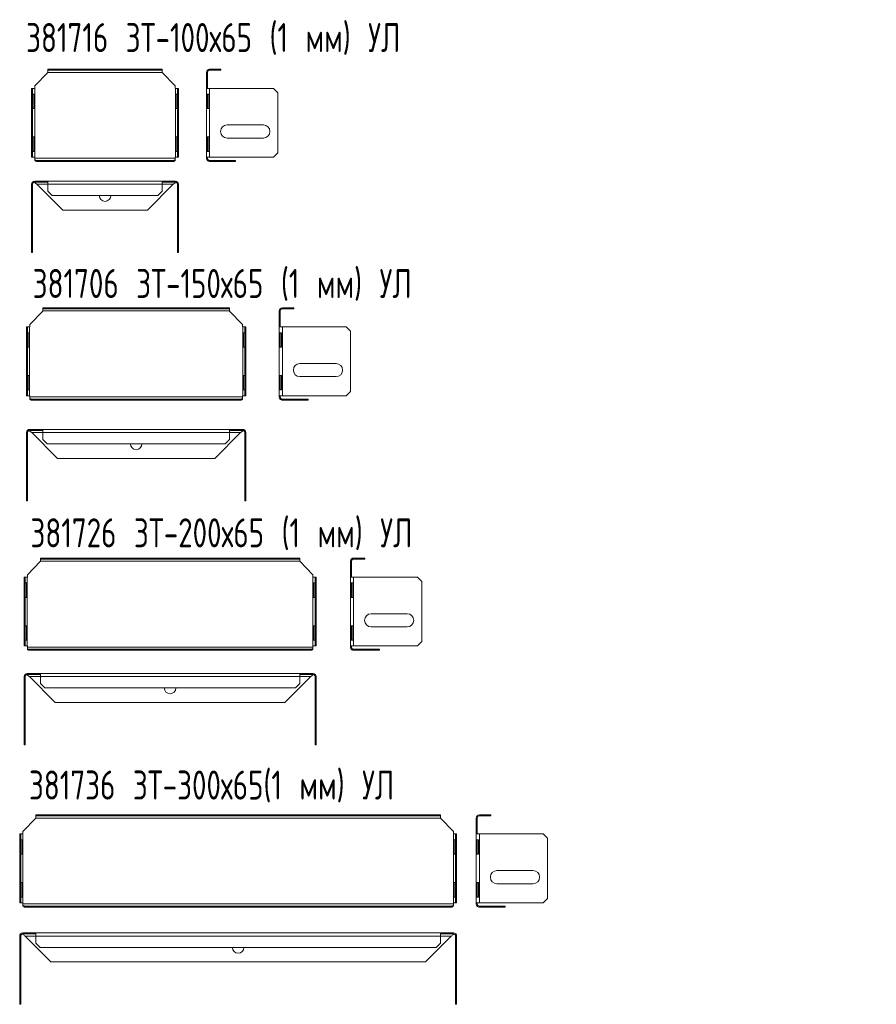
# Model space of a CAD drawing. Header units: millimetres. Extents: x 317 to 997, y -1133 to 192.
# Tile 2 of 2: x 340 to 931, y -488 to 192. Entities that reach past the tile are written whole.
import ezdxf

# ---------------------------------------------------------------- set-up
doc = ezdxf.new("R2010")
doc.units = ezdxf.units.MM
doc.styles.add('SLDTEXTSTYLE0', font='TXT', dxfattribs={"width": 0.7, "bigfont": 'bigfont'})

msp = doc.modelspace()

# ---------------------------------------------------------------- linework, layer by layer
at = {"color": 7, "linetype": 'Continuous', "lineweight": 15}
for p, q in [((359.46, 156.78), (359.46, 157.48)), ((359.46, 157.48), (362.46, 157.48)), ((362.46, 156.78), (359.46, 156.78)), ((359.46, 156.78), (359.46, 155.28)), ((362.46, 157.48), (362.46, 156.78)), ((435.46, 157.48), (362.46, 157.48)), ((435.46, 156.78), (362.46, 156.78)), ((435.46, 156.78), (435.46, 157.48)), ((435.46, 157.48), (438.46, 157.48)), ((438.46, 156.78), (435.46, 156.78)), ((438.46, 157.48), (438.46, 156.78)), ((438.46, 155.28), (438.46, 156.78)), ((471.11, 157.48), (471.11, 156.78)), ((475.91, 157.48), (471.11, 157.48)), ((475.91, 156.78), (471.11, 156.78)), ((475.91, 156.78), (475.91, 157.48)), ((475.91, 157.48), (478.91, 157.48)), ((478.91, 156.78), (475.91, 156.78)), ((478.91, 157.48), (478.91, 156.78)), ((359.46, 155.23), (350.51, 145.94)), ((438.46, 155.28), (359.46, 155.28)), ((359.46, 155.28), (359.46, 155.23)), ((438.46, 155.23), (438.46, 155.28)), ((447.42, 145.94), (438.46, 155.23)), ((468.91, 155.28), (469.61, 155.28)), ((468.91, 155.28), (468.91, 155.23)), ((469.61, 155.23), (468.91, 155.23)), ((468.91, 155.23), (468.91, 145.94)), ((469.61, 155.28), (469.61, 155.23)), ((469.61, 155.23), (469.61, 145.94)), ((348.26, 141.26), (348.26, 144.26)), ((348.26, 144.26), (348.96, 144.26)), ((348.96, 144.26), (348.96, 141.26)), ((350.46, 144.26), (348.96, 144.26)), ((350.46, 96.76), (350.46, 144.26)), ((350.51, 144.26), (350.46, 144.26)), ((350.51, 145.94), (350.51, 144.26)), ((447.42, 144.26), (447.42, 145.94)), ((447.46, 144.26), (447.42, 144.26)), ((447.46, 96.76), (447.46, 144.26)), ((448.96, 144.26), (447.46, 144.26)), ((448.96, 144.26), (449.66, 144.26)), ((448.96, 141.26), (448.96, 144.26)), ((449.66, 144.26), (449.66, 141.26)), ((469.61, 145.94), (468.91, 145.94)), ((468.91, 145.94), (468.91, 144.26)), ((468.91, 144.26), (471.11, 144.26)), ((468.91, 96.76), (468.91, 144.26)), ((469.61, 145.94), (469.61, 144.26)), ((471.11, 96.76), (471.11, 144.26)), ((471.11, 144.26), (515.16, 144.26)), ((518.16, 141.26), (515.16, 144.26)), ((348.96, 141.26), (348.26, 141.26)), ((348.26, 141.26), (348.26, 99.76)), ((348.96, 141.26), (348.96, 99.76)), ((349.01, 140.26), (350.1, 140.26)), ((349.01, 130.26), (349.01, 140.26)), ((349.93, 140.26), (349.93, 130.26)), ((350.1, 140.26), (350.1, 130.26)), ((447.83, 130.26), (447.83, 140.26)), ((447.83, 140.26), (448.92, 140.26)), ((448, 130.26), (448, 140.26)), ((448.92, 140.26), (448.92, 130.26)), ((449.66, 141.26), (448.96, 141.26)), ((448.96, 99.76), (448.96, 141.26)), ((449.66, 99.76), (449.66, 141.26)), ((470.58, 140.26), (468.98, 140.26)), ((468.98, 140.26), (468.98, 130.26)), ((469.66, 140.26), (469.66, 130.26)), ((470.58, 130.26), (470.58, 140.26)), ((518.16, 141.26), (518.16, 99.76)), ((350.1, 130.26), (349.01, 130.26)), ((448.92, 130.26), (447.83, 130.26)), ((468.98, 130.26), (470.58, 130.26)), ((483.16, 118.97), (508.16, 118.97)), ((349.01, 110.76), (350.1, 110.76)), ((349.01, 100.76), (349.01, 110.76)), ((349.93, 110.76), (349.93, 100.76)), ((350.1, 110.76), (350.1, 100.76)), ((447.83, 100.76), (447.83, 110.76)), ((447.83, 110.76), (448.92, 110.76)), ((448, 100.76), (448, 110.76)), ((448.92, 110.76), (448.92, 100.76)), ((470.58, 110.76), (468.98, 110.76)), ((468.98, 110.76), (468.98, 100.76)), ((469.66, 110.76), (469.66, 100.76)), ((470.58, 100.76), (470.58, 110.76)), ((508.16, 109.97), (483.16, 109.97)), ((348.26, 96.76), (348.26, 99.76)), ((348.26, 99.76), (348.96, 99.76)), ((348.96, 96.76), (348.26, 96.76)), ((348.96, 99.76), (348.96, 96.76)), ((348.96, 96.76), (350.46, 96.76)), ((350.1, 100.76), (349.01, 100.76)), ((350.46, 96.76), (350.51, 96.76)), ((350.51, 96.76), (350.51, 95.97)), ((447.42, 95.97), (350.51, 95.97)), ((350.51, 95.97), (350.51, 94.91)), ((447.42, 96.76), (447.46, 96.76)), ((447.42, 95.97), (447.42, 96.76)), ((447.42, 94.91), (447.42, 95.97)), ((447.46, 96.76), (448.96, 96.76)), ((448.92, 100.76), (447.83, 100.76)), ((448.96, 99.76), (449.66, 99.76)), ((448.96, 96.76), (448.96, 99.76)), ((449.66, 96.76), (448.96, 96.76)), ((449.66, 99.76), (449.66, 96.76)), ((471.11, 96.76), (468.91, 96.76)), ((468.91, 96.76), (468.91, 95.97)), ((468.91, 95.97), (469.61, 95.97)), ((468.98, 100.76), (470.58, 100.76)), ((469.61, 96.76), (469.61, 95.97)), ((515.16, 96.76), (471.11, 96.76)), ((515.16, 96.76), (518.16, 99.76)), ((350.51, 94.42), (350.51, 94.91)), ((351.96, 94.47), (369.76, 94.47)), ((351.96, 93.77), (351.96, 94.47)), ((351.96, 93.77), (369.76, 93.77)), ((369.76, 94.47), (369.76, 93.77)), ((369.76, 94.47), (428.17, 94.47)), ((369.76, 93.77), (428.17, 93.77)), ((428.17, 94.47), (428.17, 93.77)), ((428.17, 94.47), (445.96, 94.47)), ((428.17, 93.77), (445.96, 93.77)), ((445.96, 94.47), (445.96, 93.77)), ((447.42, 94.42), (447.42, 94.91)), ((469.56, 94.42), (470.05, 94.91)), ((471.11, 93.77), (471.11, 94.47)), ((471.11, 94.47), (488.91, 94.47)), ((471.11, 93.77), (488.91, 93.77)), ((488.91, 94.47), (488.91, 93.77)), ((348.26, 78.05), (348.96, 78.05)), ((348.26, 78.05), (348.26, 34.01)), ((348.96, 78.05), (348.96, 34.01)), ((350.46, 80.25), (350.46, 79.55)), ((350.51, 80.25), (350.46, 80.25)), ((350.51, 79.55), (350.46, 79.55)), ((350.51, 79.55), (350.51, 80.25)), ((359.46, 80.25), (350.51, 80.25)), ((359.46, 79.55), (350.51, 79.55)), ((350.51, 79.55), (350.51, 79.11)), ((359.46, 78.05), (351.96, 78.05)), ((351.96, 78.05), (369.76, 60.26)), ((438.46, 80.25), (359.46, 80.25)), ((359.46, 78.05), (359.46, 80.25)), ((438.46, 78.05), (359.46, 78.05)), ((359.46, 73.26), (359.46, 78.05)), ((428.17, 60.26), (445.96, 78.05)), ((438.46, 80.25), (438.46, 78.05)), ((447.42, 80.25), (438.46, 80.25)), ((447.42, 79.55), (438.46, 79.55)), ((438.46, 78.05), (438.46, 73.26)), ((445.96, 78.05), (438.46, 78.05)), ((447.42, 79.55), (447.42, 80.25)), ((447.46, 80.25), (447.42, 80.25)), ((447.46, 79.55), (447.42, 79.55)), ((447.42, 79.11), (447.42, 79.55)), ((447.46, 80.25), (447.46, 79.55)), ((449.66, 78.05), (448.96, 78.05)), ((448.96, 34.01), (448.96, 78.05)), ((449.66, 34.01), (449.66, 78.05)), ((359.46, 73.26), (362.46, 70.26)), ((435.46, 70.26), (362.46, 70.26)), ((435.46, 70.26), (438.46, 73.26)), ((369.76, 60.26), (428.17, 60.26)), ((348.26, 34.01), (348.96, 34.01)), ((348.26, 31.01), (348.26, 34.01)), ((348.96, 34.01), (348.96, 31.01)), ((448.96, 34.01), (449.66, 34.01)), ((448.96, 31.01), (448.96, 34.01)), ((449.66, 34.01), (449.66, 31.01)), ((348.96, 31.01), (348.26, 31.01)), ((449.66, 31.01), (448.96, 31.01)), ((355.93, -9.44), (346.98, -18.73)), ((355.93, -7.9), (355.93, -7.2)), ((355.93, -7.2), (358.93, -7.2)), ((358.93, -7.9), (355.93, -7.9)), ((355.93, -7.9), (355.93, -9.4)), ((484.93, -9.4), (355.93, -9.4)), ((355.93, -9.4), (355.93, -9.44)), ((358.93, -7.2), (358.93, -7.9)), ((481.93, -7.2), (358.93, -7.2)), ((481.93, -7.9), (358.93, -7.9)), ((481.93, -7.9), (481.93, -7.2)), ((481.93, -7.2), (484.93, -7.2)), ((484.93, -7.9), (481.93, -7.9)), ((484.93, -7.2), (484.93, -7.9)), ((484.93, -9.4), (484.93, -7.9)), ((484.93, -9.44), (484.93, -9.4)), ((493.89, -18.73), (484.93, -9.44)), ((519.12, -9.4), (519.82, -9.4)), ((519.12, -9.4), (519.12, -9.44)), ((519.82, -9.44), (519.12, -9.44)), ((519.12, -9.44), (519.12, -18.73)), ((519.82, -9.4), (519.82, -9.44)), ((519.82, -9.44), (519.82, -18.73)), ((521.32, -7.2), (521.32, -7.9)), ((526.11, -7.2), (521.32, -7.2)), ((526.11, -7.9), (521.32, -7.9)), ((526.11, -7.9), (526.11, -7.2)), ((526.11, -7.2), (529.11, -7.2)), ((529.11, -7.9), (526.11, -7.9)), ((529.11, -7.2), (529.11, -7.9)), ((346.98, -18.73), (346.98, -20.41)), ((493.89, -20.41), (493.89, -18.73)), ((519.82, -18.73), (519.12, -18.73)), ((519.12, -18.73), (519.12, -20.41)), ((519.82, -18.73), (519.82, -20.41)), ((344.73, -20.41), (345.43, -20.41)), ((344.73, -23.41), (344.73, -20.41)), ((345.43, -23.41), (344.73, -23.41)), ((344.73, -23.41), (344.73, -64.91)), ((345.43, -20.41), (345.43, -23.41)), ((346.93, -20.41), (345.43, -20.41)), ((345.43, -23.41), (345.43, -64.91)), ((345.48, -24.41), (346.57, -24.41)), ((345.48, -34.41), (345.48, -24.41)), ((346.4, -24.41), (346.4, -34.41)), ((346.57, -24.41), (346.57, -34.41)), ((346.93, -67.91), (346.93, -20.41)), ((346.98, -20.41), (346.93, -20.41)), ((493.94, -20.41), (493.89, -20.41)), ((493.94, -67.91), (493.94, -20.41)), ((495.44, -20.41), (493.94, -20.41)), ((494.3, -34.41), (494.3, -24.41)), ((494.3, -24.41), (495.39, -24.41)), ((494.47, -34.41), (494.47, -24.41)), ((495.39, -24.41), (495.39, -34.41)), ((495.44, -20.41), (496.14, -20.41)), ((495.44, -23.41), (495.44, -20.41)), ((496.14, -23.41), (495.44, -23.41)), ((495.44, -64.91), (495.44, -23.41)), ((496.14, -20.41), (496.14, -23.41)), ((496.14, -64.91), (496.14, -23.41)), ((519.12, -20.41), (521.32, -20.41)), ((519.12, -67.91), (519.12, -20.41)), ((520.78, -24.41), (519.18, -24.41)), ((519.18, -24.41), (519.18, -34.41)), ((519.86, -24.41), (519.86, -34.41)), ((520.78, -34.41), (520.78, -24.41)), ((521.32, -67.91), (521.32, -20.41)), ((521.32, -20.41), (565.36, -20.41)), ((568.36, -23.41), (565.36, -20.41)), ((568.36, -23.41), (568.36, -64.91)), ((346.57, -34.41), (345.48, -34.41)), ((495.39, -34.41), (494.3, -34.41)), ((519.18, -34.41), (520.78, -34.41)), ((533.36, -45.7), (558.36, -45.7)), ((345.48, -53.91), (346.57, -53.91)), ((345.48, -63.91), (345.48, -53.91)), ((346.4, -53.91), (346.4, -63.91)), ((346.57, -53.91), (346.57, -63.91)), ((494.3, -63.91), (494.3, -53.91)), ((494.3, -53.91), (495.39, -53.91)), ((494.47, -63.91), (494.47, -53.91)), ((495.39, -53.91), (495.39, -63.91)), ((520.78, -53.91), (519.18, -53.91)), ((519.18, -53.91), (519.18, -63.91)), ((519.86, -53.91), (519.86, -63.91)), ((520.78, -63.91), (520.78, -53.91)), ((558.36, -54.7), (533.36, -54.7)), ((344.73, -67.91), (344.73, -64.91)), ((344.73, -64.91), (345.43, -64.91)), ((345.43, -67.91), (344.73, -67.91)), ((345.43, -64.91), (345.43, -67.91)), ((345.43, -67.91), (346.93, -67.91)), ((346.57, -63.91), (345.48, -63.91)), ((346.93, -67.91), (346.98, -67.91)), ((346.98, -67.91), (346.98, -68.7)), ((493.89, -67.91), (493.94, -67.91)), ((493.89, -68.7), (493.89, -67.91)), ((493.94, -67.91), (495.44, -67.91)), ((495.39, -63.91), (494.3, -63.91)), ((495.44, -64.91), (496.14, -64.91)), ((495.44, -67.91), (495.44, -64.91)), ((496.14, -67.91), (495.44, -67.91)), ((496.14, -64.91), (496.14, -67.91)), ((521.32, -67.91), (519.12, -67.91)), ((519.12, -67.91), (519.12, -68.7)), ((519.18, -63.91), (520.78, -63.91)), ((519.82, -67.91), (519.82, -68.7)), ((565.36, -67.91), (521.32, -67.91)), ((565.36, -67.91), (568.36, -64.91)), ((493.89, -68.7), (346.98, -68.7)), ((346.98, -68.7), (346.98, -69.76)), ((346.98, -70.26), (346.98, -69.76)), ((348.43, -70.9), (348.43, -70.2)), ((348.43, -70.2), (366.23, -70.2)), ((348.43, -70.9), (366.23, -70.9)), ((366.23, -70.2), (366.23, -70.9)), ((366.23, -70.2), (474.64, -70.2)), ((366.23, -70.9), (474.64, -70.9)), ((474.64, -70.2), (474.64, -70.9)), ((474.64, -70.2), (492.44, -70.2)), ((474.64, -70.9), (492.44, -70.9)), ((492.44, -70.2), (492.44, -70.9)), ((493.89, -69.76), (493.89, -68.7)), ((493.89, -70.26), (493.89, -69.76)), ((519.12, -68.7), (519.82, -68.7)), ((519.76, -70.26), (520.26, -69.76)), ((521.32, -70.9), (521.32, -70.2)), ((521.32, -70.2), (539.11, -70.2)), ((521.32, -70.9), (539.11, -70.9)), ((539.11, -70.2), (539.11, -70.9)), ((344.73, -93.3), (345.43, -93.3)), ((344.73, -93.3), (344.73, -137.35)), ((345.43, -93.3), (345.43, -137.35)), ((346.93, -91.1), (346.93, -91.8)), ((346.98, -91.1), (346.93, -91.1)), ((346.98, -91.8), (346.93, -91.8)), ((346.98, -91.8), (346.98, -91.1)), ((355.93, -91.1), (346.98, -91.1)), ((355.93, -91.8), (346.98, -91.8)), ((346.98, -91.8), (346.98, -92.24)), ((355.93, -93.3), (348.43, -93.3)), ((348.43, -93.3), (366.23, -111.1)), ((484.93, -91.1), (355.93, -91.1)), ((355.93, -93.3), (355.93, -91.1)), ((484.93, -93.3), (355.93, -93.3)), ((355.93, -98.1), (355.93, -93.3)), ((474.64, -111.1), (492.44, -93.3)), ((484.93, -91.1), (484.93, -93.3)), ((493.89, -91.1), (484.93, -91.1)), ((493.89, -91.8), (484.93, -91.8)), ((484.93, -93.3), (484.93, -98.1)), ((492.44, -93.3), (484.93, -93.3)), ((493.89, -91.8), (493.89, -91.1)), ((493.94, -91.1), (493.89, -91.1)), ((493.94, -91.8), (493.89, -91.8)), ((493.89, -92.24), (493.89, -91.8)), ((493.94, -91.1), (493.94, -91.8)), ((496.14, -93.3), (495.44, -93.3)), ((495.44, -137.35), (495.44, -93.3)), ((496.14, -137.35), (496.14, -93.3)), ((355.93, -98.1), (358.93, -101.1)), ((481.93, -101.1), (358.93, -101.1)), ((481.93, -101.1), (484.93, -98.1)), ((366.23, -111.1), (474.64, -111.1)), ((344.73, -137.35), (345.43, -137.35)), ((344.73, -140.35), (344.73, -137.35)), ((345.43, -140.35), (344.73, -140.35)), ((345.43, -137.35), (345.43, -140.35)), ((495.44, -137.35), (496.14, -137.35)), ((495.44, -140.35), (495.44, -137.35)), ((496.14, -140.35), (495.44, -140.35)), ((496.14, -137.35), (496.14, -140.35)), ((354.32, -182.12), (345.37, -191.41)), ((354.32, -180.58), (354.32, -179.88)), ((354.32, -179.88), (357.32, -179.88)), ((357.32, -180.58), (354.32, -180.58)), ((354.32, -180.58), (354.32, -182.08)), ((533.32, -182.08), (354.32, -182.08)), ((354.32, -182.08), (354.32, -182.12)), ((357.32, -179.88), (357.32, -180.58)), ((530.32, -179.88), (357.32, -179.88)), ((530.32, -180.58), (357.32, -180.58)), ((530.32, -180.58), (530.32, -179.88)), ((530.32, -179.88), (533.32, -179.88)), ((533.32, -180.58), (530.32, -180.58)), ((533.32, -179.88), (533.32, -180.58)), ((533.32, -182.08), (533.32, -180.58)), ((533.32, -182.12), (533.32, -182.08)), ((542.28, -191.41), (533.32, -182.12)), ((568.24, -182.08), (568.94, -182.08)), ((568.24, -182.08), (568.24, -182.12)), ((568.94, -182.12), (568.24, -182.12)), ((568.24, -182.12), (568.24, -191.41)), ((568.94, -182.08), (568.94, -182.12)), ((568.94, -182.12), (568.94, -191.41)), ((570.44, -179.88), (570.44, -180.58)), ((575.23, -179.88), (570.44, -179.88)), ((575.23, -180.58), (570.44, -180.58)), ((575.23, -180.58), (575.23, -179.88)), ((575.23, -179.88), (578.23, -179.88)), ((578.23, -180.58), (575.23, -180.58)), ((578.23, -179.88), (578.23, -180.58)), ((343.12, -196.09), (343.12, -193.09)), ((343.12, -193.09), (343.82, -193.09)), ((343.82, -196.09), (343.12, -196.09)), ((343.12, -196.09), (343.12, -237.59)), ((343.82, -193.09), (343.82, -196.09)), ((345.32, -193.09), (343.82, -193.09)), ((343.82, -196.09), (343.82, -237.59)), ((345.32, -240.59), (345.32, -193.09)), ((345.37, -193.09), (345.32, -193.09)), ((345.37, -191.41), (345.37, -193.09)), ((542.28, -193.09), (542.28, -191.41)), ((542.33, -193.09), (542.28, -193.09)), ((542.33, -240.59), (542.33, -193.09)), ((543.83, -193.09), (542.33, -193.09)), ((543.83, -193.09), (544.53, -193.09)), ((543.83, -196.09), (543.83, -193.09)), ((544.53, -196.09), (543.83, -196.09)), ((543.83, -237.59), (543.83, -196.09)), ((544.53, -193.09), (544.53, -196.09)), ((544.53, -237.59), (544.53, -196.09)), ((568.94, -191.41), (568.24, -191.41)), ((568.24, -191.41), (568.24, -193.09)), ((568.24, -193.09), (570.44, -193.09)), ((568.24, -240.59), (568.24, -193.09)), ((568.94, -191.41), (568.94, -193.09)), ((570.44, -240.59), (570.44, -193.09)), ((570.44, -193.09), (614.48, -193.09)), ((617.48, -196.09), (614.48, -193.09)), ((617.48, -196.09), (617.48, -237.59)), ((343.87, -197.09), (344.96, -197.09)), ((343.87, -207.09), (343.87, -197.09)), ((344.79, -197.09), (344.79, -207.09)), ((344.96, -197.09), (344.96, -207.09)), ((542.69, -207.09), (542.69, -197.09)), ((542.69, -197.09), (543.78, -197.09)), ((542.86, -207.09), (542.86, -197.09)), ((543.78, -197.09), (543.78, -207.09)), ((569.9, -197.09), (568.3, -197.09)), ((568.3, -197.09), (568.3, -207.09)), ((568.98, -197.09), (568.98, -207.09)), ((569.9, -207.09), (569.9, -197.09)), ((344.96, -207.09), (343.87, -207.09)), ((543.78, -207.09), (542.69, -207.09)), ((568.3, -207.09), (569.9, -207.09)), ((582.48, -218.38), (607.48, -218.38)), ((343.87, -226.59), (344.96, -226.59)), ((343.87, -236.59), (343.87, -226.59)), ((344.79, -226.59), (344.79, -236.59)), ((344.96, -226.59), (344.96, -236.59)), ((542.69, -236.59), (542.69, -226.59)), ((542.69, -226.59), (543.78, -226.59)), ((542.86, -236.59), (542.86, -226.59)), ((543.78, -226.59), (543.78, -236.59)), ((569.9, -226.59), (568.3, -226.59)), ((568.3, -226.59), (568.3, -236.59)), ((568.98, -226.59), (568.98, -236.59)), ((569.9, -236.59), (569.9, -226.59)), ((607.48, -227.38), (582.48, -227.38)), ((343.12, -240.59), (343.12, -237.59)), ((343.12, -237.59), (343.82, -237.59)), ((343.82, -237.59), (343.82, -240.59)), ((344.96, -236.59), (343.87, -236.59)), ((543.78, -236.59), (542.69, -236.59)), ((543.83, -237.59), (544.53, -237.59)), ((543.83, -240.59), (543.83, -237.59)), ((544.53, -237.59), (544.53, -240.59)), ((568.3, -236.59), (569.9, -236.59)), ((614.48, -240.59), (617.48, -237.59)), ((343.82, -240.59), (343.12, -240.59)), ((343.82, -240.59), (345.32, -240.59)), ((345.32, -240.59), (345.37, -240.59)), ((345.37, -240.59), (345.37, -241.38)), ((542.28, -241.38), (345.37, -241.38)), ((345.37, -241.38), (345.37, -242.44)), ((345.37, -242.94), (345.37, -242.44)), ((346.82, -243.58), (346.82, -242.88)), ((346.82, -242.88), (364.62, -242.88)), ((346.82, -243.58), (364.62, -243.58)), ((364.62, -242.88), (364.62, -243.58)), ((364.62, -242.88), (523.03, -242.88)), ((364.62, -243.58), (523.03, -243.58)), ((523.03, -242.88), (523.03, -243.58)), ((523.03, -242.88), (540.83, -242.88)), ((523.03, -243.58), (540.83, -243.58)), ((540.83, -242.88), (540.83, -243.58)), ((542.28, -240.59), (542.33, -240.59)), ((542.28, -241.38), (542.28, -240.59)), ((542.28, -242.44), (542.28, -241.38)), ((542.28, -242.94), (542.28, -242.44)), ((542.33, -240.59), (543.83, -240.59)), ((544.53, -240.59), (543.83, -240.59)), ((570.44, -240.59), (568.24, -240.59)), ((568.24, -240.59), (568.24, -241.38)), ((568.24, -241.38), (568.94, -241.38)), ((568.88, -242.94), (569.38, -242.44)), ((568.94, -240.59), (568.94, -241.38)), ((614.48, -240.59), (570.44, -240.59)), ((570.44, -243.58), (570.44, -242.88)), ((570.44, -242.88), (588.23, -242.88)), ((570.44, -243.58), (588.23, -243.58)), ((588.23, -242.88), (588.23, -243.58)), ((343.12, -261.73), (343.82, -261.73)), ((343.12, -261.73), (343.12, -305.77)), ((343.82, -261.73), (343.82, -305.77)), ((345.32, -259.53), (345.32, -260.23)), ((345.37, -259.53), (345.32, -259.53)), ((345.37, -260.23), (345.32, -260.23)), ((345.37, -260.23), (345.37, -259.53)), ((354.32, -259.53), (345.37, -259.53)), ((354.32, -260.23), (345.37, -260.23)), ((345.37, -260.23), (345.37, -260.67)), ((354.32, -261.73), (346.82, -261.73)), ((346.82, -261.73), (364.62, -279.52)), ((533.32, -259.53), (354.32, -259.53)), ((354.32, -261.73), (354.32, -259.53)), ((533.32, -261.73), (354.32, -261.73)), ((354.32, -266.52), (354.32, -261.73)), ((523.03, -279.52), (540.83, -261.73)), ((533.32, -259.53), (533.32, -261.73)), ((542.28, -259.53), (533.32, -259.53)), ((542.28, -260.23), (533.32, -260.23)), ((533.32, -261.73), (533.32, -266.52)), ((540.83, -261.73), (533.32, -261.73)), ((542.28, -260.23), (542.28, -259.53)), ((542.33, -259.53), (542.28, -259.53)), ((542.33, -260.23), (542.28, -260.23)), ((542.28, -260.67), (542.28, -260.23)), ((542.33, -259.53), (542.33, -260.23)), ((544.53, -261.73), (543.83, -261.73)), ((543.83, -305.77), (543.83, -261.73)), ((544.53, -305.77), (544.53, -261.73)), ((354.32, -266.52), (357.32, -269.52)), ((530.32, -269.52), (357.32, -269.52)), ((530.32, -269.52), (533.32, -266.52)), ((364.62, -279.52), (523.03, -279.52)), ((343.12, -305.77), (343.82, -305.77)), ((343.12, -308.77), (343.12, -305.77)), ((343.82, -305.77), (343.82, -308.77)), ((543.83, -305.77), (544.53, -305.77)), ((543.83, -308.77), (543.83, -305.77)), ((544.53, -305.77), (544.53, -308.77)), ((343.82, -308.77), (343.12, -308.77)), ((544.53, -308.77), (543.83, -308.77)), ((351.28, -359.35), (342.33, -368.63)), ((351.28, -357.8), (351.28, -357.1)), ((351.28, -357.1), (354.28, -357.1)), ((354.28, -357.8), (351.28, -357.8)), ((351.28, -357.8), (351.28, -359.3)), ((630.28, -359.3), (351.28, -359.3)), ((351.28, -359.3), (351.28, -359.35)), ((354.28, -357.1), (354.28, -357.8)), ((627.28, -357.1), (354.28, -357.1)), ((627.28, -357.8), (354.28, -357.8)), ((627.28, -357.8), (627.28, -357.1)), ((627.28, -357.1), (630.28, -357.1)), ((630.28, -357.8), (627.28, -357.8)), ((630.28, -357.1), (630.28, -357.8)), ((630.28, -359.3), (630.28, -357.8)), ((630.28, -359.35), (630.28, -359.3)), ((639.24, -368.63), (630.28, -359.35)), ((655.03, -359.3), (655.73, -359.3)), ((655.03, -359.3), (655.03, -359.35)), ((655.73, -359.35), (655.03, -359.35)), ((655.03, -359.35), (655.03, -368.63)), ((655.73, -359.3), (655.73, -359.35)), ((655.73, -359.35), (655.73, -368.63)), ((657.23, -357.1), (657.23, -357.8)), ((662.03, -357.1), (657.23, -357.1)), ((662.03, -357.8), (657.23, -357.8)), ((662.03, -357.8), (662.03, -357.1)), ((662.03, -357.1), (665.03, -357.1)), ((665.03, -357.8), (662.03, -357.8)), ((665.03, -357.1), (665.03, -357.8)), ((340.08, -373.32), (340.08, -370.32)), ((340.08, -370.32), (340.78, -370.32)), ((340.78, -373.32), (340.08, -373.32)), ((340.08, -373.32), (340.08, -414.82)), ((340.78, -370.32), (340.78, -373.32)), ((342.28, -370.32), (340.78, -370.32)), ((340.78, -373.32), (340.78, -414.82)), ((342.28, -417.82), (342.28, -370.32)), ((342.33, -370.32), (342.28, -370.32)), ((342.33, -368.63), (342.33, -370.32)), ((639.24, -370.32), (639.24, -368.63)), ((639.29, -370.32), (639.24, -370.32)), ((639.29, -417.82), (639.29, -370.32)), ((640.79, -370.32), (639.29, -370.32)), ((640.79, -370.32), (641.49, -370.32)), ((640.79, -373.32), (640.79, -370.32)), ((641.49, -373.32), (640.79, -373.32)), ((640.79, -414.82), (640.79, -373.32)), ((641.49, -370.32), (641.49, -373.32)), ((641.49, -414.82), (641.49, -373.32)), ((655.73, -368.63), (655.03, -368.63)), ((655.03, -368.63), (655.03, -370.32)), ((655.03, -370.32), (657.23, -370.32)), ((655.03, -417.82), (655.03, -370.32)), ((655.73, -368.63), (655.73, -370.32)), ((657.23, -417.82), (657.23, -370.32)), ((657.23, -370.32), (701.28, -370.32)), ((704.28, -373.32), (701.28, -370.32)), ((704.28, -373.32), (704.28, -414.82)), ((340.83, -374.32), (341.92, -374.32)), ((340.83, -384.32), (340.83, -374.32)), ((341.75, -374.32), (341.75, -384.32)), ((341.92, -374.32), (341.92, -384.32)), ((639.65, -384.32), (639.65, -374.32)), ((639.65, -374.32), (640.74, -374.32)), ((639.82, -384.32), (639.82, -374.32)), ((640.74, -374.32), (640.74, -384.32)), ((656.7, -374.32), (655.1, -374.32)), ((655.1, -374.32), (655.1, -384.32)), ((655.78, -374.32), (655.78, -384.32)), ((656.7, -384.32), (656.7, -374.32)), ((341.92, -384.32), (340.83, -384.32)), ((640.74, -384.32), (639.65, -384.32)), ((655.1, -384.32), (656.7, -384.32)), ((669.28, -395.61), (694.28, -395.61)), ((340.83, -403.82), (341.92, -403.82)), ((340.83, -413.82), (340.83, -403.82)), ((341.75, -403.82), (341.75, -413.82)), ((341.92, -403.82), (341.92, -413.82)), ((639.65, -413.82), (639.65, -403.82)), ((639.65, -403.82), (640.74, -403.82)), ((639.82, -413.82), (639.82, -403.82)), ((640.74, -403.82), (640.74, -413.82)), ((656.7, -403.82), (655.1, -403.82)), ((655.1, -403.82), (655.1, -413.82)), ((655.78, -403.82), (655.78, -413.82)), ((656.7, -413.82), (656.7, -403.82)), ((694.28, -404.61), (669.28, -404.61)), ((341.92, -413.82), (340.83, -413.82)), ((640.74, -413.82), (639.65, -413.82)), ((655.1, -413.82), (656.7, -413.82)), ((340.08, -417.82), (340.08, -414.82)), ((340.08, -414.82), (340.78, -414.82)), ((340.78, -417.82), (340.08, -417.82)), ((340.78, -414.82), (340.78, -417.82)), ((340.78, -417.82), (342.28, -417.82)), ((342.28, -417.82), (342.33, -417.82)), ((342.33, -417.82), (342.33, -418.6)), ((639.24, -418.6), (342.33, -418.6)), ((342.33, -418.6), (342.33, -419.66)), ((342.33, -420.16), (342.33, -419.66)), ((343.78, -420.1), (361.58, -420.1)), ((343.78, -420.8), (343.78, -420.1)), ((343.78, -420.8), (361.58, -420.8)), ((361.58, -420.1), (361.58, -420.8)), ((361.58, -420.1), (619.99, -420.1)), ((361.58, -420.8), (619.99, -420.8)), ((619.99, -420.1), (619.99, -420.8)), ((619.99, -420.1), (637.79, -420.1)), ((619.99, -420.8), (637.79, -420.8)), ((637.79, -420.1), (637.79, -420.8)), ((639.24, -417.82), (639.29, -417.82)), ((639.24, -418.6), (639.24, -417.82)), ((639.24, -419.66), (639.24, -418.6)), ((639.24, -420.16), (639.24, -419.66)), ((639.29, -417.82), (640.79, -417.82)), ((640.79, -414.82), (641.49, -414.82)), ((640.79, -417.82), (640.79, -414.82)), ((641.49, -417.82), (640.79, -417.82)), ((641.49, -414.82), (641.49, -417.82)), ((657.23, -417.82), (655.03, -417.82)), ((655.03, -417.82), (655.03, -418.6)), ((655.03, -418.6), (655.73, -418.6)), ((655.68, -420.16), (656.17, -419.66)), ((655.73, -417.82), (655.73, -418.6)), ((701.28, -417.82), (657.23, -417.82)), ((657.23, -420.8), (657.23, -420.1)), ((657.23, -420.1), (675.03, -420.1)), ((657.23, -420.8), (675.03, -420.8)), ((675.03, -420.1), (675.03, -420.8)), ((701.28, -417.82), (704.28, -414.82)), ((340.08, -440.82), (340.78, -440.82)), ((340.08, -440.82), (340.08, -484.86)), ((340.78, -440.82), (340.78, -484.86)), ((342.28, -438.62), (342.28, -439.32)), ((342.33, -438.62), (342.28, -438.62)), ((342.33, -439.32), (342.28, -439.32)), ((342.33, -439.32), (342.33, -438.62)), ((351.28, -438.62), (342.33, -438.62)), ((351.28, -439.32), (342.33, -439.32)), ((342.33, -439.32), (342.33, -439.76)), ((351.28, -440.82), (343.78, -440.82)), ((343.78, -440.82), (361.58, -458.61)), ((630.28, -438.62), (351.28, -438.62)), ((351.28, -440.82), (351.28, -438.62)), ((630.28, -440.82), (351.28, -440.82)), ((351.28, -445.61), (351.28, -440.82)), ((619.99, -458.61), (637.79, -440.82)), ((630.28, -438.62), (630.28, -440.82)), ((639.24, -438.62), (630.28, -438.62)), ((639.24, -439.32), (630.28, -439.32)), ((630.28, -440.82), (630.28, -445.61)), ((637.79, -440.82), (630.28, -440.82)), ((639.24, -439.32), (639.24, -438.62)), ((639.29, -438.62), (639.24, -438.62)), ((639.29, -439.32), (639.24, -439.32)), ((639.24, -439.76), (639.24, -439.32)), ((639.29, -438.62), (639.29, -439.32)), ((641.49, -440.82), (640.79, -440.82)), ((640.79, -484.86), (640.79, -440.82)), ((641.49, -484.86), (641.49, -440.82)), ((351.28, -445.61), (354.28, -448.61)), ((627.28, -448.61), (630.28, -445.61)), ((627.28, -448.61), (354.28, -448.61)), ((361.58, -458.61), (619.99, -458.61)), ((340.08, -484.86), (340.78, -484.86)), ((340.08, -487.86), (340.08, -484.86)), ((340.78, -487.86), (340.08, -487.86)), ((340.78, -484.86), (340.78, -487.86)), ((640.79, -484.86), (641.49, -484.86)), ((640.79, -487.86), (640.79, -484.86)), ((641.49, -487.86), (640.79, -487.86)), ((641.49, -484.86), (641.49, -487.86))]:
    msp.add_line(p, q, dxfattribs=at)
for centre, radius, start, end in [((471.11, 155.28), 2.2, 90, 180), ((471.11, 155.28), 1.5, 90, 180), ((483.16, 114.47), 4.5, 90, 270), ((508.16, 114.47), 4.5, 270, 90), ((471.11, 95.97), 2.2, 180, 225), ((471.11, 95.97), 1.5, 180, 225), ((350.46, 78.05), 2.2, 90, 180), ((350.46, 78.05), 1.5, 90, 180), ((447.46, 78.05), 2.2, 0, 90), ((447.46, 78.05), 1.5, 0, 90), ((398.96, 70.26), 4, 180, 0), ((521.32, -9.4), 2.2, 90, 180), ((521.32, -9.4), 1.5, 90, 180), ((533.36, -50.2), 4.5, 90, 270), ((558.36, -50.2), 4.5, 270, 90), ((521.32, -68.7), 2.2, 180, 225), ((521.32, -68.7), 1.5, 180, 225), ((346.93, -93.3), 2.2, 90, 180), ((346.93, -93.3), 1.5, 90, 180), ((493.94, -93.3), 2.2, 0, 90), ((493.94, -93.3), 1.5, 360, 90), ((420.43, -101.1), 4, 180, 0), ((570.44, -182.08), 2.2, 90, 180), ((570.44, -182.08), 1.5, 90, 180), ((582.48, -222.88), 4.5, 90, 270), ((607.48, -222.88), 4.5, 270, 90), ((570.44, -241.38), 2.2, 180, 225), ((570.44, -241.38), 1.5, 180, 225), ((345.32, -261.73), 2.2, 90, 180), ((345.32, -261.73), 1.5, 90, 180), ((542.33, -261.73), 2.2, 0, 90), ((542.33, -261.73), 1.5, 0, 90), ((443.82, -269.52), 4, 180, 0), ((657.23, -359.3), 2.2, 90, 180), ((657.23, -359.3), 1.5, 90, 180), ((669.28, -400.11), 4.5, 90, 270), ((694.28, -400.11), 4.5, 270, 90), ((657.23, -418.6), 2.2, 180, 225), ((657.23, -418.6), 1.5, 180, 225), ((342.28, -440.82), 2.2, 90, 180), ((342.28, -440.82), 1.5, 90, 180), ((639.29, -440.82), 2.2, 0, 90), ((639.29, -440.82), 1.5, 0, 90), ((490.78, -448.61), 4, 180, 0)]:
    msp.add_arc(centre, radius, start, end, dxfattribs=at)
for points in [[(350.51, 94.91), (350.75, 94.77), (350.99, 94.66), (351.48, 94.51), (351.72, 94.47), (351.96, 94.47)], [(350.51, 94.42), (350.75, 94.21), (350.99, 94.05), (351.48, 93.83), (351.72, 93.77), (351.96, 93.77)], [(445.96, 94.47), (446.21, 94.47), (446.45, 94.51), (446.93, 94.66), (447.18, 94.77), (447.42, 94.91)], [(445.96, 93.77), (446.21, 93.77), (446.45, 93.83), (446.93, 94.05), (447.18, 94.21), (447.42, 94.42)], [(469.56, 94.42), (469.76, 94.21), (470, 94.05), (470.54, 93.83), (470.82, 93.77), (471.11, 93.77)], [(470.05, 94.91), (470.19, 94.77), (470.36, 94.66), (470.72, 94.51), (470.92, 94.47), (471.11, 94.47)], [(350.51, 79.11), (350.75, 78.98), (350.99, 78.81), (351.48, 78.45), (351.72, 78.25), (351.96, 78.05)], [(445.96, 78.05), (446.21, 78.25), (446.45, 78.45), (446.93, 78.81), (447.18, 78.98), (447.42, 79.11)], [(346.98, -69.76), (347.22, -69.9), (347.46, -70.01), (347.95, -70.16), (348.19, -70.2), (348.43, -70.2)], [(346.98, -70.26), (347.22, -70.46), (347.46, -70.62), (347.95, -70.84), (348.19, -70.9), (348.43, -70.9)], [(492.44, -70.2), (492.68, -70.2), (492.92, -70.16), (493.4, -70.01), (493.65, -69.9), (493.89, -69.76)], [(492.44, -70.9), (492.68, -70.9), (492.92, -70.84), (493.4, -70.62), (493.65, -70.46), (493.89, -70.26)], [(519.76, -70.26), (519.97, -70.46), (520.21, -70.62), (520.74, -70.84), (521.03, -70.9), (521.32, -70.9)], [(520.26, -69.76), (520.4, -69.9), (520.56, -70.01), (520.92, -70.16), (521.12, -70.2), (521.32, -70.2)], [(346.98, -92.24), (347.22, -92.38), (347.46, -92.54), (347.95, -92.91), (348.19, -93.1), (348.43, -93.3)], [(492.44, -93.3), (492.68, -93.1), (492.92, -92.91), (493.4, -92.54), (493.65, -92.38), (493.89, -92.24)], [(345.37, -242.44), (345.61, -242.58), (345.85, -242.69), (346.34, -242.84), (346.58, -242.88), (346.82, -242.88)], [(345.37, -242.94), (345.61, -243.14), (345.85, -243.3), (346.34, -243.52), (346.58, -243.58), (346.82, -243.58)], [(540.83, -242.88), (541.07, -242.88), (541.31, -242.84), (541.79, -242.69), (542.04, -242.58), (542.28, -242.44)], [(540.83, -243.58), (541.07, -243.58), (541.31, -243.52), (541.79, -243.3), (542.04, -243.14), (542.28, -242.94)], [(568.88, -242.94), (569.08, -243.14), (569.33, -243.3), (569.86, -243.52), (570.15, -243.58), (570.44, -243.58)], [(569.38, -242.44), (569.51, -242.58), (569.68, -242.69), (570.04, -242.84), (570.24, -242.88), (570.44, -242.88)], [(345.37, -260.67), (345.61, -260.8), (345.85, -260.97), (346.34, -261.33), (346.58, -261.53), (346.82, -261.73)], [(540.83, -261.73), (541.07, -261.53), (541.31, -261.33), (541.79, -260.97), (542.04, -260.8), (542.28, -260.67)], [(342.33, -419.66), (342.57, -419.8), (342.81, -419.91), (343.3, -420.07), (343.54, -420.1), (343.78, -420.1)], [(342.33, -420.16), (342.57, -420.36), (342.81, -420.53), (343.3, -420.75), (343.54, -420.8), (343.78, -420.8)], [(637.79, -420.1), (638.03, -420.1), (638.27, -420.07), (638.75, -419.91), (639, -419.8), (639.24, -419.66)], [(637.79, -420.8), (638.03, -420.8), (638.27, -420.75), (638.75, -420.53), (639, -420.36), (639.24, -420.16)], [(655.68, -420.16), (655.88, -420.36), (656.13, -420.53), (656.66, -420.75), (656.95, -420.8), (657.23, -420.8)], [(656.17, -419.66), (656.31, -419.8), (656.48, -419.91), (656.84, -420.07), (657.04, -420.1), (657.23, -420.1)], [(342.33, -439.76), (342.57, -439.9), (342.81, -440.06), (343.3, -440.42), (343.54, -440.62), (343.78, -440.82)], [(637.79, -440.82), (638.03, -440.62), (638.27, -440.42), (638.75, -440.06), (639, -439.9), (639.24, -439.76)]]:
    msp.add_open_spline(points, degree=3, knots=[0, 0, 0, 0, 0.5, 0.5, 1, 1, 1, 1], dxfattribs=at)

# ---------------------------------------------------------------- texts
at = {"color": 7, "linetype": 'Continuous', "lineweight": 0, "char_height": 20, "attachment_point": 1, "style": 'SLDTEXTSTYLE0'}
for s, insert in [('381716 \\M+18448\\M+18453-100\\M+1848765 (1 \\M+1847D\\M+1847D) \\M+18454\\M+1844C', (344.5, 189.31)), ('381706 \\M+18448\\M+18453-150\\M+1848765 (1 \\M+1847D\\M+1847D) \\M+18454\\M+1844C', (349.04, 19.57)), ('381726 \\M+18448\\M+18453-200\\M+1848765 (1 \\M+1847D\\M+1847D) \\M+18454\\M+1844C', (347.5, -152.5)), ('381736 \\M+18448\\M+18453-300\\M+1848765(1 \\M+1847D\\M+1847D) \\M+18454\\M+1844C', (346.46, -326.57))]:
    msp.add_mtext(s, dxfattribs=dict(at, insert=insert))

doc.saveas('drawing.dxf')
